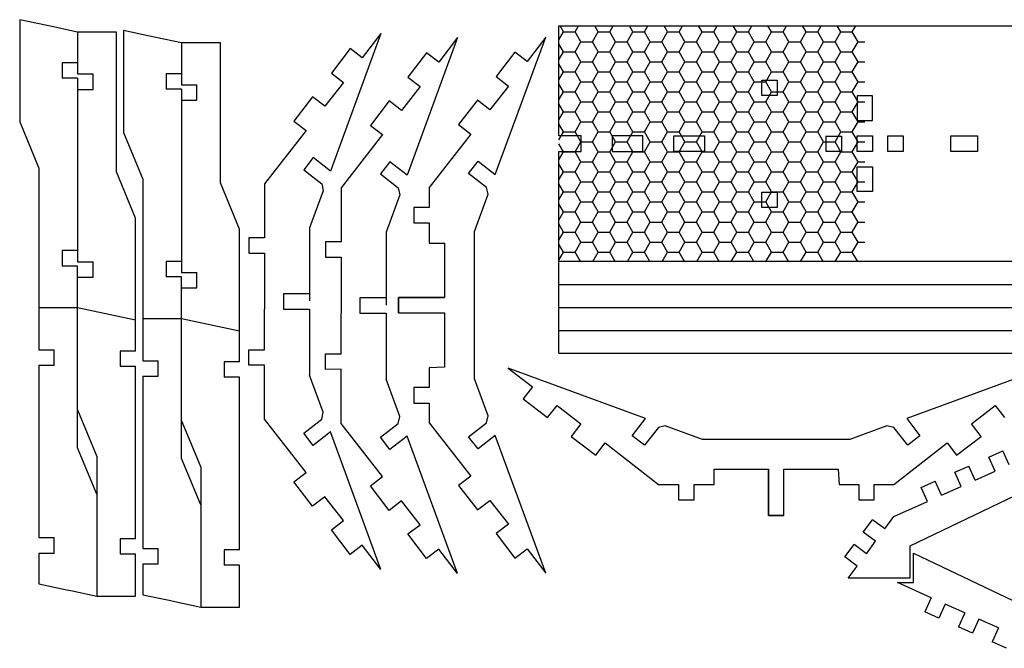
# Model space of a CAD drawing. Header units: millimetres. Extents: x 1284 to 1877, y 636 to 986.
# Tile 1 of 4: x 1287 to 1490, y 642 to 771. Entities that reach past the tile are written whole.
import ezdxf

# ---------------------------------------------------------------- set-up
doc = ezdxf.new("R2010")
doc.units = ezdxf.units.MM
doc.layers.add('Pattern', color=4, linetype='Continuous')

msp = doc.modelspace()

# ---------------------------------------------------------------- hatches: boundary and pattern name
at = {"layer": 'Pattern'}
h = msp.add_hatch(dxfattribs=at)
h.set_pattern_fill('HONEY', color=256, scale=0.75, style=0)
h.set_pattern_definition([(0, (-550.9619, -138.4798), (3.571875, 2.0622225), [2.38125, -4.7625]), (120, (-550.9619, -138.4798), (-3.5718746, 2.0622232), [2.38125, -4.7625]), (60, (-550.9619, -138.4798), (4e-07, 4.1244457), [-4.7625, 2.38125])])
edge = h.paths.add_edge_path()
edge.add_line((1398.33, 770.14), (1461.36, 770.14))
edge.add_line((1398.33, 721.58), (1398.33, 770.14))
edge.add_line((1461.36, 721.58), (1398.33, 721.58))
edge.add_line((1461.36, 770.14), (1461.36, 721.58))

# ---------------------------------------------------------------- linework, layer by layer
for p, q in [((1398.33, 747.45), (1398.33, 770.14)), ((1398.33, 770.14), (1499.9, 770.14)), ((1361.67, 768.57), (1351.25, 740.22)), ((1361.67, 768.57), (1357.81, 763.53)), ((1377.46, 767.72), (1367.04, 739.37)), ((1377.46, 767.72), (1373.6, 762.67)), ((1385.23, 739.5), (1395.63, 767.83)), ((1395.63, 767.83), (1391.8, 762.8)), ((1355.29, 765.45), (1351.44, 760.41)), ((1357.81, 763.53), (1355.29, 765.45)), ((1371.08, 764.6), (1367.22, 759.55)), ((1373.6, 762.67), (1371.08, 764.6)), ((1389.27, 764.73), (1385.42, 759.68)), ((1391.8, 762.8), (1389.27, 764.73)), ((1351.44, 760.41), (1353.96, 758.48)), ((1367.22, 759.55), (1369.75, 757.63)), ((1385.42, 759.68), (1387.92, 757.73)), ((1440.16, 758.98), (1443.29, 758.98)), ((1440.16, 755.81), (1440.16, 758.98)), ((1443.29, 758.98), (1443.29, 755.81)), ((1353.96, 758.48), (1350.12, 753.57)), ((1369.75, 757.63), (1365.91, 752.72)), ((1387.92, 757.73), (1384.11, 752.85)), ((1347.55, 755.54), (1343.69, 750.5)), ((1350.12, 753.57), (1347.55, 755.54)), ((1443.29, 755.81), (1440.16, 755.81)), ((1459.78, 755.7), (1459.78, 750.62)), ((1462.95, 755.7), (1459.78, 755.7)), ((1462.95, 750.62), (1462.95, 755.7)), ((1363.33, 754.69), (1359.48, 749.64)), ((1365.91, 752.72), (1363.33, 754.69)), ((1381.53, 754.82), (1377.67, 749.78)), ((1384.11, 752.85), (1381.53, 754.82)), ((1343.69, 750.5), (1346.22, 748.57)), ((1359.48, 749.64), (1362, 747.72)), ((1377.67, 749.78), (1380.2, 747.85)), ((1459.78, 750.62), (1462.95, 750.62)), ((1346.22, 748.57), (1337.64, 737.6)), ((1362, 747.72), (1353.43, 736.74)), ((1380.2, 747.85), (1371.6, 736.85)), ((1402.95, 747.45), (1398.33, 747.45)), ((1402.95, 744.27), (1402.95, 747.45)), ((1409.3, 747.45), (1409.3, 744.27)), ((1415.65, 747.45), (1409.3, 747.45)), ((1415.65, 744.27), (1415.65, 747.45)), ((1422, 747.45), (1428.35, 747.45)), ((1422, 744.27), (1422, 747.45)), ((1428.35, 747.45), (1428.35, 744.27)), ((1453.43, 744.27), (1453.43, 747.45)), ((1453.43, 747.44), (1456.6, 747.44)), ((1456.6, 747.44), (1456.6, 744.27)), ((1459.78, 744.27), (1459.78, 747.45)), ((1459.78, 747.45), (1462.95, 747.45)), ((1462.95, 747.45), (1462.95, 744.27)), ((1466.13, 747.45), (1469.3, 747.45)), ((1466.13, 744.27), (1466.13, 747.45)), ((1469.3, 747.45), (1469.3, 744.27)), ((1479.09, 747.45), (1484.59, 747.45)), ((1479.09, 744.27), (1479.09, 747.45)), ((1484.59, 747.45), (1484.59, 744.27)), ((1347.71, 742.98), (1345.76, 740.48)), ((1351.25, 740.22), (1347.71, 742.98)), ((1398.33, 721.58), (1398.33, 744.27)), ((1398.33, 744.27), (1402.95, 744.27)), ((1409.3, 744.27), (1415.65, 744.27)), ((1428.35, 744.27), (1422, 744.27)), ((1456.6, 744.27), (1453.43, 744.27)), ((1462.95, 744.27), (1459.78, 744.27)), ((1469.3, 744.27), (1466.13, 744.27)), ((1484.59, 744.27), (1479.09, 744.27)), ((1363.5, 742.13), (1361.55, 739.63)), ((1367.04, 739.37), (1363.5, 742.13)), ((1379.72, 739.74), (1381.68, 742.24)), ((1381.68, 742.24), (1385.23, 739.5)), ((1459.78, 741.1), (1462.95, 741.1)), ((1459.78, 736.02), (1459.78, 741.1)), ((1462.95, 741.1), (1462.95, 736.02)), ((1345.76, 740.48), (1349.45, 737.6)), ((1361.55, 739.63), (1365.24, 736.74)), ((1383.41, 736.85), (1379.72, 739.74)), ((1337.64, 737.6), (1337.64, 726.47)), ((1349.45, 737.6), (1349.75, 736.16)), ((1353.43, 736.74), (1353.43, 725.61)), ((1365.24, 736.74), (1365.54, 735.3)), ((1371.6, 736.85), (1371.6, 732.69)), ((1383.74, 735.44), (1383.41, 736.85)), ((1349.75, 736.16), (1346.94, 728.5)), ((1365.54, 735.3), (1362.73, 727.65)), ((1380.92, 727.78), (1383.74, 735.44)), ((1440.16, 735.9), (1443.29, 735.9)), ((1440.16, 732.73), (1440.16, 735.9)), ((1443.29, 735.9), (1443.29, 732.73)), ((1462.95, 736.02), (1459.78, 736.02)), ((1371.6, 732.69), (1368.47, 732.69)), ((1368.47, 732.69), (1368.47, 729.52)), ((1443.29, 732.73), (1440.16, 732.73)), ((1368.47, 729.52), (1371.6, 729.52)), ((1371.6, 729.52), (1371.6, 725.36)), ((1346.94, 728.5), (1346.94, 713.46)), ((1362.73, 727.65), (1362.73, 712.61)), ((1380.92, 697.41), (1380.92, 727.78)), ((1337.64, 726.47), (1334.46, 726.47)), ((1334.46, 726.47), (1334.46, 723.29)), ((1353.43, 725.61), (1350.25, 725.61)), ((1350.25, 725.61), (1350.25, 722.44)), ((1371.6, 725.36), (1374.78, 725.36)), ((1374.78, 725.36), (1374.78, 714.18)), ((1334.46, 723.29), (1337.64, 723.29)), ((1337.64, 723.29), (1337.64, 714.93)), ((1350.25, 722.44), (1353.43, 722.44)), ((1353.43, 722.44), (1353.43, 714.08)), ((1398.33, 716.85), (1398.33, 721.58)), ((1499.89, 721.58), (1398.33, 721.58)), ((1398.33, 716.85), (1645.92, 716.84)), ((1398.33, 712.12), (1398.33, 716.85)), ((1337.64, 714.93), (1337.64, 711.76)), ((1346.94, 714.93), (1341.55, 714.92)), ((1341.55, 714.92), (1341.55, 711.76)), ((1353.43, 714.08), (1353.43, 710.9)), ((1362.73, 714.08), (1357.33, 714.07)), ((1357.33, 714.07), (1357.33, 710.9)), ((1365.25, 711.01), (1365.25, 714.18)), ((1365.25, 714.18), (1374.78, 714.18)), ((1374.78, 714.18), (1365.25, 714.18)), ((1365.25, 714.18), (1365.25, 711.01)), ((1337.64, 703.38), (1337.64, 711.75)), ((1341.55, 711.76), (1346.94, 711.76)), ((1346.94, 711.76), (1346.94, 698.17)), ((1353.43, 702.53), (1353.43, 710.89)), ((1357.33, 710.9), (1362.73, 710.9)), ((1362.73, 710.9), (1362.73, 697.32)), ((1365.25, 711.01), (1374.78, 711.01)), ((1365.25, 711.01), (1374.78, 711.01)), ((1374.78, 711.01), (1374.78, 699.83)), ((1398.33, 712.12), (1645.92, 712.11)), ((1398.33, 707.39), (1398.33, 712.12)), ((1398.33, 707.39), (1645.92, 707.38)), ((1398.33, 702.66), (1398.33, 707.39)), ((1334.46, 703.38), (1337.64, 703.38)), ((1334.46, 700.21), (1334.46, 703.38)), ((1350.25, 702.53), (1353.43, 702.53)), ((1350.25, 699.35), (1350.25, 702.53)), ((1398.33, 702.66), (1645.92, 702.66)), ((1337.64, 700.21), (1334.46, 700.21)), ((1337.64, 689.08), (1337.64, 700.21)), ((1349.75, 690.52), (1346.94, 698.17)), ((1353.43, 699.36), (1350.25, 699.35)), ((1353.43, 688.22), (1353.43, 699.36)), ((1374.78, 699.83), (1371.6, 699.64)), ((1371.6, 699.64), (1371.6, 695.58)), ((1387.88, 699.62), (1392.91, 695.78)), ((1416.21, 689.22), (1387.88, 699.62)), ((1498.34, 699.62), (1470.02, 689.22)), ((1365.54, 689.66), (1362.73, 697.32)), ((1383.74, 689.76), (1380.92, 697.41)), ((1371.6, 695.58), (1368.47, 695.58)), ((1368.47, 695.58), (1368.47, 692.4)), ((1392.91, 695.78), (1390.98, 693.26)), ((1368.47, 692.4), (1371.6, 692.4)), ((1371.6, 692.4), (1371.62, 688.32)), ((1390.98, 693.26), (1396.02, 689.41)), ((1349.45, 689.08), (1349.75, 690.52)), ((1396.02, 689.41), (1397.97, 691.91)), ((1397.97, 691.91), (1402.86, 688.1)), ((1483.37, 688.1), (1488.25, 691.91)), ((1488.25, 691.91), (1490.2, 689.41)), ((1346.22, 678.11), (1337.64, 689.08)), ((1345.76, 686.19), (1349.45, 689.08)), ((1362, 677.25), (1353.43, 688.22)), ((1361.55, 685.34), (1365.24, 688.22)), ((1365.24, 688.22), (1365.54, 689.66)), ((1371.62, 688.32), (1380.2, 677.35)), ((1379.72, 685.46), (1383.41, 688.34)), ((1383.41, 688.34), (1383.74, 689.76)), ((1402.86, 688.1), (1400.89, 685.52)), ((1413.47, 685.67), (1416.21, 689.22)), ((1470.02, 689.22), (1472.76, 685.67)), ((1485.34, 685.52), (1483.37, 688.1)), ((1347.71, 683.69), (1345.76, 686.19)), ((1351.25, 686.45), (1347.71, 683.69)), ((1361.67, 658.1), (1351.25, 686.45)), ((1418.86, 687.4), (1415.97, 683.71)), ((1420.27, 687.73), (1418.86, 687.4)), ((1427.93, 684.91), (1420.27, 687.73)), ((1465.95, 687.73), (1458.3, 684.91)), ((1467.37, 687.4), (1465.95, 687.73)), ((1470.25, 683.71), (1467.37, 687.4)), ((1363.5, 682.84), (1361.55, 685.34)), ((1367.04, 685.6), (1363.5, 682.84)), ((1377.46, 657.25), (1367.04, 685.6)), ((1381.68, 682.95), (1379.72, 685.46)), ((1385.23, 685.69), (1381.68, 682.95)), ((1395.63, 657.37), (1385.23, 685.69)), ((1400.89, 685.52), (1405.93, 681.66)), ((1405.93, 681.66), (1407.86, 684.19)), ((1407.86, 684.19), (1418.86, 675.59)), ((1415.97, 683.71), (1413.47, 685.67)), ((1458.3, 684.91), (1427.93, 684.91)), ((1467.39, 675.61), (1478.36, 684.19)), ((1472.76, 685.67), (1470.25, 683.71)), ((1478.36, 684.19), (1480.29, 681.66)), ((1480.29, 681.66), (1485.34, 685.52)), ((1343.69, 676.18), (1346.22, 678.11)), ((1430.35, 675.59), (1430.35, 678.77)), ((1430.35, 678.77), (1441.53, 678.77)), ((1441.53, 669.24), (1441.53, 678.77)), ((1441.53, 678.77), (1441.53, 669.24)), ((1444.7, 669.24), (1444.7, 678.77)), ((1444.7, 669.24), (1444.7, 678.77)), ((1444.7, 678.77), (1455.88, 678.77)), ((1455.88, 678.77), (1456.07, 675.59)), ((1347.55, 671.13), (1343.69, 676.18)), ((1359.48, 675.32), (1362, 677.25)), ((1380.2, 677.35), (1377.67, 675.42)), ((1363.33, 670.28), (1359.48, 675.32)), ((1377.67, 675.42), (1381.53, 670.37)), ((1418.86, 675.59), (1423.02, 675.59)), ((1423.02, 675.59), (1423.02, 672.46)), ((1426.19, 672.46), (1426.19, 675.59)), ((1426.19, 675.59), (1430.35, 675.59)), ((1456.07, 675.59), (1460.13, 675.59)), ((1460.13, 675.59), (1460.13, 672.46)), ((1463.31, 675.59), (1467.39, 675.61)), ((1463.31, 672.46), (1463.31, 675.59)), ((1350.12, 673.1), (1347.55, 671.13)), ((1353.96, 668.2), (1350.12, 673.1)), ((1365.91, 672.25), (1363.33, 670.28)), ((1369.75, 667.34), (1365.91, 672.25)), ((1381.53, 670.37), (1384.11, 672.34)), ((1384.11, 672.34), (1387.92, 667.46)), ((1423.02, 672.46), (1426.19, 672.46)), ((1460.13, 672.46), (1463.31, 672.46)), ((1351.44, 666.27), (1353.96, 668.2)), ((1444.7, 669.24), (1441.53, 669.24)), ((1441.53, 669.24), (1444.7, 669.24)), ((1355.29, 661.22), (1351.44, 666.27)), ((1367.22, 665.42), (1369.75, 667.34)), ((1387.92, 667.46), (1385.42, 665.51)), ((1371.08, 660.37), (1367.22, 665.42)), ((1385.42, 665.51), (1389.27, 660.46)), ((1357.81, 663.15), (1355.29, 661.22)), ((1361.67, 658.1), (1357.81, 663.15)), ((1373.6, 662.3), (1371.08, 660.37)), ((1377.46, 657.25), (1373.6, 662.3)), ((1389.27, 660.46), (1391.8, 662.39)), ((1391.8, 662.39), (1395.63, 657.37))]:
    msp.add_line(p, q)
at = {"color": 7}
for points in [[(1307.13, 768.87), (1303.94, 768.87), (1302.55, 768.87), (1299.14, 768.87), (1293.85, 770), (1292.55, 770.28), (1287.2, 771.41)], [(1287.2, 771.41), (1287.2, 766.09), (1287.2, 764.92), (1287.2, 750.38)], [(1328.56, 766.63), (1325.36, 766.63), (1323.98, 766.63), (1320.56, 766.63), (1315.27, 767.76), (1313.97, 768.04), (1308.63, 769.17)], [(1308.63, 769.17), (1308.63, 763.85), (1308.63, 762.68), (1308.63, 748.14)], [(1299.14, 768.87), (1299.14, 760.24)], [(1307.13, 740.06), (1307.13, 762.15), (1307.13, 763.42), (1307.13, 768.87)], [(1320.56, 766.63), (1320.56, 758)], [(1328.56, 737.82), (1328.56, 759.91), (1328.56, 761.18), (1328.56, 766.63)], [(1299.14, 762.52), (1295.97, 762.52)], [(1295.97, 762.52), (1295.97, 759.35)], [(1299.14, 759.35), (1295.97, 759.35)], [(1299.14, 760.24), (1302.32, 760.24)], [(1299.14, 759.35), (1299.14, 721.54)], [(1302.32, 757.06), (1302.32, 760.24)], [(1320.56, 760.28), (1317.39, 760.28)], [(1317.39, 760.28), (1317.39, 757.11)], [(1299.14, 757.06), (1302.32, 757.06)], [(1320.56, 757.11), (1317.39, 757.11)], [(1320.56, 758), (1323.74, 758)], [(1320.56, 757.11), (1320.56, 719.3)], [(1323.74, 754.82), (1323.74, 758)], [(1320.56, 754.82), (1323.74, 754.82)], [(1287.2, 750.38), (1291.15, 740.82)], [(1308.63, 748.14), (1312.57, 738.58)], [(1291.15, 740.82), (1291.15, 715.8), (1291.15, 714.63), (1291.15, 707.49), (1291.15, 706.53), (1291.15, 703.38)], [(1311.08, 730.51), (1307.13, 740.06)], [(1312.57, 738.58), (1312.57, 713.56), (1312.57, 712.39), (1312.57, 705.25), (1312.57, 704.29), (1312.57, 701.13)], [(1332.5, 728.27), (1328.56, 737.82)], [(1311.08, 703.12), (1311.08, 704.88), (1311.08, 706.1), (1311.08, 715.69), (1311.08, 716.76), (1311.08, 730.51)], [(1332.5, 700.88), (1332.5, 702.64), (1332.5, 703.86), (1332.5, 713.45), (1332.5, 714.52), (1332.5, 728.27)], [(1299.14, 723.82), (1295.97, 723.82)], [(1295.97, 723.82), (1295.97, 720.65)], [(1299.14, 720.65), (1295.97, 720.65)], [(1299.14, 721.54), (1302.32, 721.54)], [(1299.14, 683.2), (1299.14, 720.65)], [(1302.32, 718.36), (1302.32, 721.54)], [(1320.56, 721.58), (1317.39, 721.58)], [(1317.39, 721.58), (1317.39, 718.41)], [(1320.56, 718.41), (1317.39, 718.41)], [(1320.56, 719.3), (1323.74, 719.3)], [(1320.56, 680.96), (1320.56, 718.41)], [(1323.74, 716.12), (1323.74, 719.3)], [(1299.14, 718.36), (1302.32, 718.36)], [(1320.56, 716.12), (1323.74, 716.12)], [(1299.14, 712.01), (1291.15, 712.01)], [(1311.08, 709.47), (1299.14, 712.01)], [(1320.56, 709.77), (1312.57, 709.77)], [(1332.5, 707.23), (1320.56, 709.77)], [(1291.15, 703.38), (1294.32, 703.38)], [(1294.32, 700.2), (1294.32, 703.38)], [(1311.08, 703.12), (1307.91, 703.12)], [(1307.91, 703.12), (1307.91, 699.95)], [(1291.15, 700.2), (1294.32, 700.2)], [(1291.15, 700.2), (1291.15, 664.68)], [(1312.57, 701.13), (1315.75, 701.13)], [(1315.75, 697.96), (1315.75, 701.13)], [(1332.5, 700.88), (1329.33, 700.88)], [(1329.33, 700.88), (1329.33, 697.71)], [(1311.08, 699.95), (1307.91, 699.95)], [(1311.08, 664.42), (1311.08, 699.95)], [(1312.57, 697.96), (1315.75, 697.96)], [(1312.57, 697.96), (1312.57, 662.43)], [(1332.5, 697.71), (1329.33, 697.71)], [(1332.5, 662.18), (1332.5, 697.71)], [(1299.14, 690.98), (1303.09, 681.42)], [(1320.56, 688.73), (1324.51, 679.18)], [(1303.09, 673.65), (1299.14, 683.2)], [(1486.92, 681.25), (1489.81, 682.55)], [(1491.11, 679.65), (1489.81, 682.55)], [(1303.09, 681.42), (1303.09, 652.61)], [(1324.51, 671.41), (1320.56, 680.96)], [(1488.22, 678.35), (1486.92, 681.25)], [(1324.51, 679.18), (1324.51, 650.37)], [(1479.96, 678.13), (1482.86, 679.43)], [(1481.26, 675.24), (1479.96, 678.13)], [(1484.16, 676.53), (1482.86, 679.43)], [(1484.16, 676.53), (1488.22, 678.35)], [(1473.01, 675.01), (1475.91, 676.31)], [(1477.21, 673.42), (1475.91, 676.31)], [(1494.01, 674.09), (1470.69, 662.92)], [(1474.31, 672.12), (1473.01, 675.01)], [(1477.21, 673.42), (1481.26, 675.24)], [(1467.39, 669.01), (1474.31, 672.12)], [(1461.06, 665.8), (1462.95, 668.35)], [(1465.5, 666.46), (1462.95, 668.35)], [(1465.5, 666.46), (1467.39, 669.01)], [(1463.61, 663.91), (1461.06, 665.8)], [(1291.15, 664.68), (1294.32, 664.68)], [(1294.32, 661.5), (1294.32, 664.68)], [(1307.91, 664.42), (1307.91, 661.25)], [(1311.08, 664.42), (1307.91, 664.42)], [(1461.72, 661.36), (1463.61, 663.91)], [(1312.57, 662.43), (1315.75, 662.43)], [(1315.75, 659.26), (1315.75, 662.43)], [(1329.33, 662.18), (1329.33, 659.01)], [(1332.5, 662.18), (1329.33, 662.18)], [(1457.28, 660.69), (1459.17, 663.25)], [(1461.72, 661.36), (1459.17, 663.25)], [(1470.69, 662.92), (1470.69, 656.31)], [(1291.15, 661.5), (1291.15, 658.58), (1291.15, 657.62), (1291.15, 655.15)], [(1291.15, 661.5), (1294.32, 661.5)], [(1311.08, 661.25), (1307.91, 661.25)], [(1311.08, 652.61), (1311.08, 656.51), (1311.08, 657.25), (1311.08, 661.25)], [(1459.84, 658.81), (1457.28, 660.69)], [(1471.44, 655.4), (1471.44, 658.44), (1471.44, 659.45), (1471.44, 661.49)], [(1471.44, 661.49), (1494.76, 650.32)], [(1312.57, 659.26), (1312.57, 656.34), (1312.57, 655.38), (1312.57, 652.91)], [(1312.57, 659.26), (1315.75, 659.26)], [(1332.5, 659.01), (1329.33, 659.01)], [(1332.5, 650.37), (1332.5, 654.27), (1332.5, 655.01), (1332.5, 659.01)], [(1457.99, 656.31), (1459.84, 658.81)], [(1470.69, 656.31), (1465.55, 656.31), (1464.42, 656.31), (1457.99, 656.31)], [(1291.15, 655.15), (1296.56, 654), (1297.73, 653.75), (1303.09, 652.61), (1306.78, 652.61), (1307.83, 652.61), (1311.08, 652.61)], [(1475.06, 652.29), (1468.14, 655.4)], [(1468.14, 655.4), (1471.44, 655.4)], [(1312.57, 652.91), (1317.98, 651.76), (1319.15, 651.51), (1324.51, 650.37), (1328.2, 650.37), (1329.26, 650.37), (1332.5, 650.37)], [(1475.06, 652.29), (1473.76, 649.4)], [(1476.66, 648.1), (1473.76, 649.4)], [(1477.95, 650.99), (1476.66, 648.1)], [(1482.01, 649.17), (1477.95, 650.99)], [(1482.01, 649.17), (1480.71, 646.28)], [(1484.91, 647.88), (1483.61, 644.98)], [(1488.96, 646.06), (1484.91, 647.88)], [(1483.61, 644.98), (1480.71, 646.28)], [(1488.96, 646.06), (1487.66, 643.16)], [(1490.56, 641.86), (1487.66, 643.16)]]:
    msp.add_lwpolyline(points, dxfattribs=at)

doc.saveas('drawing.dxf')
